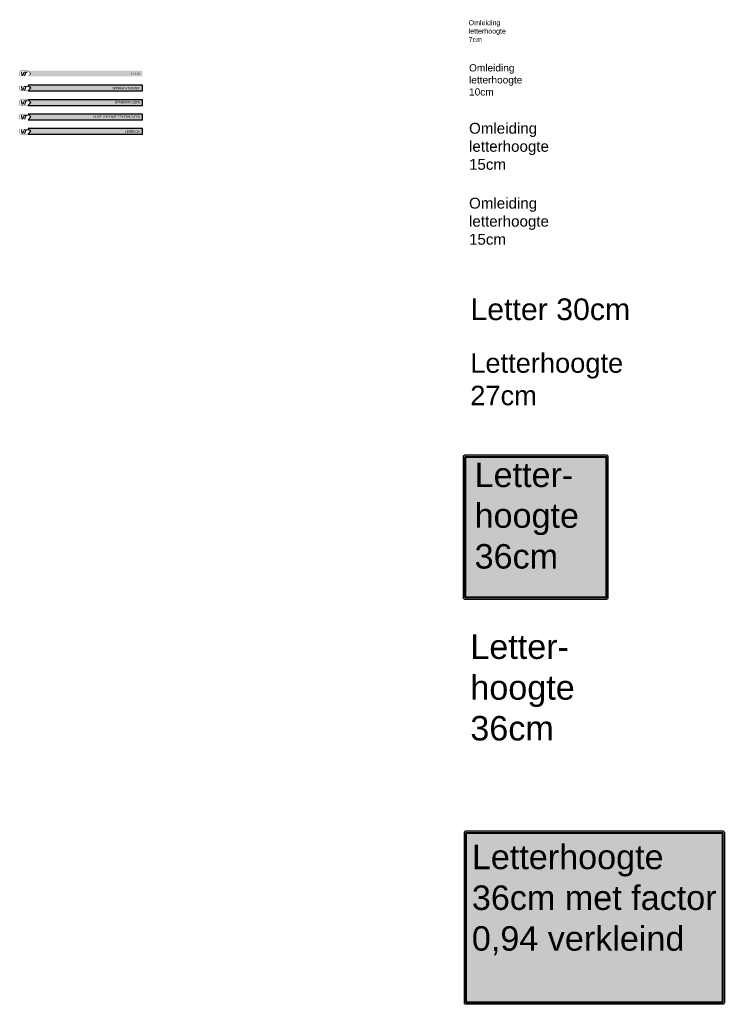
# Model space of a CAD drawing. Header units: metres. Extents: x -247 to 7802, y -425 to 6514.
# Tile 1 of 3: x 361 to 1337, y -425 to 938. Entities that reach past the tile are written whole.
import ezdxf

# ---------------------------------------------------------------- set-up
doc = ezdxf.new("R2010")
doc.units = ezdxf.units.M
doc.styles.add('style1', font='swiss.ttf')

# ---------------------------------------------------------------- blocks, each defined once
blk = doc.blocks.new('tekstbord_klapbord')
h = blk.add_hatch(color=2)
h.paths.add_polyline_path([(198, 200), (2, 200, 0.414214), (0, 198), (0, 2, 0.414214), (2, 0), (198, 0, 0.414214), (200, 2), (200, 198, 0.414214)])
h.paths.add_polyline_path([(198, 197), (198, 3, -0.414214), (197, 2), (3, 2, -0.414214), (2, 3), (2, 197, -0.414214), (3, 198), (197, 198, -0.414214)], flags=16)
h.paths.add_polyline_path([(197, 196), (197, 4, -0.414214), (196, 3), (4, 3, -0.414214), (3, 4), (3, 196, -0.414214), (4, 197), (196, 197, -0.414214)], flags=0)
h = blk.add_hatch(color=18)
h.paths.add_polyline_path([(197, 198), (3, 198, 0.414214), (2, 197), (2, 3, 0.414214), (3, 2), (197, 2, 0.414214), (198, 3), (198, 197, 0.414214)])
h.paths.add_polyline_path([(197, 196), (197, 4, -0.414214), (196, 3), (4, 3, -0.414214), (3, 4), (3, 196, -0.414214), (4, 197), (196, 197, -0.414214)], flags=16)
for points in [[(2, 200), (198, 200, -0.414214), (200, 198), (200, 2, -0.414214), (198, 0), (2, 0, -0.414214), (0, 2), (0, 198, -0.414214)], [(3, 198), (197, 198, -0.414214), (198, 197), (198, 3, -0.414214), (197, 2), (3, 2, -0.414214), (2, 3), (2, 197, -0.414214)], [(4, 197), (196, 197, -0.414214), (197, 196), (197, 4, -0.414214), (196, 3), (4, 3, -0.414214), (3, 4), (3, 196, -0.414214)]]:
    blk.add_lwpolyline(points, format="xyb", close=True)
blk = doc.blocks.new('tekstbord type H')
h = blk.add_hatch(color=2)
h.paths.add_polyline_path([(358.1, 240), (2.1, 240, 0.414214), (0.1, 238), (0.1, 2, 0.414214), (2.1, 0), (358.1, 0, 0.414214), (360.1, 2), (360.1, 238, 0.414214)])
h.paths.add_polyline_path([(358.1, 237), (358.1, 3, -0.414214), (357.1, 2), (3.1, 2, -0.414214), (2.1, 3), (2.1, 237, -0.414214), (3.1, 238), (357.1, 238, -0.414214)], flags=16)
h.paths.add_polyline_path([(357.1, 236), (357.1, 4, -0.414214), (356.1, 3), (4.1, 3, -0.414214), (3.1, 4), (3.1, 236, -0.414214), (4.1, 237), (356.1, 237, -0.414214)], flags=0)
h = blk.add_hatch(color=18)
h.paths.add_polyline_path([(357.1, 238), (3.1, 238, 0.414214), (2.1, 237), (2.1, 3, 0.414214), (3.1, 2), (357.1, 2, 0.414214), (358.1, 3), (358.1, 237, 0.414214)])
h.paths.add_polyline_path([(357.1, 236), (357.1, 4, -0.414214), (356.1, 3), (4.1, 3, -0.414214), (3.1, 4), (3.1, 236, -0.414214), (4.1, 237), (356.1, 237, -0.414214)], flags=16)
for points in [[(2.1, 240), (358.1, 240, -0.414214), (360.1, 238), (360.1, 2, -0.414214), (358.1, 0), (2.1, 0, -0.414214), (0.1, 2), (0.1, 238, -0.414214)], [(3.1, 238), (357.1, 238, -0.414214), (358.1, 237), (358.1, 3, -0.414214), (357.1, 2), (3.1, 2, -0.414214), (2.1, 3), (2.1, 237, -0.414214)], [(4.1, 237), (356.1, 237, -0.414214), (357.1, 236), (357.1, 4, -0.414214), (356.1, 3), (4.1, 3, -0.414214), (3.1, 4), (3.1, 236, -0.414214)]]:
    blk.add_lwpolyline(points, format="xyb", close=True)
blk = doc.blocks.new('titel1')
h = blk.add_hatch(color=30)
h.paths.add_polyline_path([(-168.7, 7.9, 0.414214), (-169.9, 6.7), (-169.9, 1.2, 0.414214), (-168.7, 0), (-158.2, 0), (-154.1, 4), (-158.2, 7.9)])
h.paths.add_polyline_path([(-168.7, 7.6, 0.414214), (-169.6, 6.7), (-169.6, 1.2, 0.412693), (-168.7, 0.3), (-158.4, 0.3), (-155.3, 4), (-158.5, 7.6)], flags=16)
h.paths.add_polyline_path([(-164.4, 6.8), (-158.6, 6.8), (-159.1, 5.5), (-160.6, 5.5), (-162.3, 0.9), (-164.1, 0.9), (-162.3, 5.5), (-164.9, 5.5)], flags=0)
h.paths.add_polyline_path([(-166.8, 6.8), (-166, 2.6), (-165.9, 2.6), (-164.9, 5.2), (-163.3, 5.2), (-165, 0.9), (-167.4, 0.9), (-168.4, 6.8)], flags=0)
blk.add_hatch(color=5).paths.add_polyline_path([(0, 0), (0, 7.9), (-158.2, 7.9), (-158.3, 7.7), (-154.6, 4.1), (-158.3, 0.1), (-158.2, 0)])
at = {"color": 5}
blk.add_lwpolyline([(0, 7.9), (-158.2, 7.9), (-158.3, 7.7), (-154.6, 4.1), (-158.3, 0.1), (-158.2, 0), (0, 0), (0, 7.9)], close=True, dxfattribs=at)
at = {"color": 5, "insert": (-3.9, 3.9), "char_height": 3, "width": 100.169, "attachment_point": 6, "style": 'style1'}
blk.add_mtext('{\\C255;LEGENDA}', dxfattribs=at)
blk = doc.blocks.new('titel2')
h = blk.add_hatch(color=30)
h.paths.add_polyline_path([(-168.7, 7.9, 0.414214), (-169.9, 6.7), (-169.9, 1.2, 0.414214), (-168.7, 0), (-158.2, 0), (-154.1, 4), (-158.2, 7.9)])
h.paths.add_polyline_path([(-168.7, 7.6, 0.414214), (-169.6, 6.7), (-169.6, 1.2, 0.412693), (-168.7, 0.3), (-158.4, 0.3), (-155.3, 4), (-158.5, 7.6)], flags=16)
h.paths.add_polyline_path([(-164.4, 6.8), (-158.6, 6.8), (-159.1, 5.5), (-160.6, 5.5), (-162.3, 0.9), (-164.1, 0.9), (-162.3, 5.5), (-164.9, 5.5)], flags=0)
h.paths.add_polyline_path([(-166.8, 6.8), (-166, 2.6), (-165.9, 2.6), (-164.9, 5.2), (-163.3, 5.2), (-165, 0.9), (-167.4, 0.9), (-168.4, 6.8)], flags=0)
blk.add_hatch(color=5).paths.add_polyline_path([(0, 0), (0, 7.9), (-158.2, 7.9), (-158.3, 7.7), (-154.6, 4.1), (-158.3, 0.1), (-158.2, 0)])
at = {"color": 5}
blk.add_lwpolyline([(0, 7.9), (-158.2, 7.9), (-158.3, 7.7), (-154.6, 4.1), (-158.3, 0.1), (-158.2, 0), (0, 0), (0, 7.9)], close=True, dxfattribs=at)
at = {"color": 5, "insert": (-3.9, 3.9), "char_height": 3, "width": 100.169, "attachment_point": 6, "style": 'style1'}
blk.add_mtext('{\\C255;BIJBEHORENDE TEKENING(EN)}', dxfattribs=at)
blk = doc.blocks.new('titel3')
h = blk.add_hatch(color=30)
h.paths.add_polyline_path([(-168.7, 7.9, 0.414214), (-169.9, 6.7), (-169.9, 1.2, 0.414214), (-168.7, 0), (-158.2, 0), (-154.1, 4), (-158.2, 7.9)])
h.paths.add_polyline_path([(-168.7, 7.6, 0.414214), (-169.6, 6.7), (-169.6, 1.2, 0.412693), (-168.7, 0.3), (-158.4, 0.3), (-155.3, 4), (-158.5, 7.6)], flags=16)
h.paths.add_polyline_path([(-164.4, 6.8), (-158.6, 6.8), (-159.1, 5.5), (-160.6, 5.5), (-162.3, 0.9), (-164.1, 0.9), (-162.3, 5.5), (-164.9, 5.5)], flags=0)
h.paths.add_polyline_path([(-166.8, 6.8), (-166, 2.6), (-165.9, 2.6), (-164.9, 5.2), (-163.3, 5.2), (-165, 0.9), (-167.4, 0.9), (-168.4, 6.8)], flags=0)
blk.add_hatch(color=5).paths.add_polyline_path([(0, 0), (0, 7.9), (-158.2, 7.9), (-158.3, 7.7), (-154.6, 4.1), (-158.3, 0.1), (-158.2, 0)])
at = {"color": 5}
blk.add_lwpolyline([(0, 7.9), (-158.2, 7.9), (-158.3, 7.7), (-154.6, 4.1), (-158.3, 0.1), (-158.2, 0), (0, 0), (0, 7.9)], close=True, dxfattribs=at)
at = {"color": 5, "insert": (-3.9, 3.9), "char_height": 3, "width": 100.169, "attachment_point": 6, "style": 'style1'}
blk.add_mtext('{\\C255;OPMERKING(EN)}', dxfattribs=at)
blk = doc.blocks.new('titel4')
h = blk.add_hatch(color=30)
h.paths.add_polyline_path([(-168.7, 7.9, 0.414214), (-169.9, 6.7), (-169.9, 1.2, 0.414214), (-168.7, 0), (-158.2, 0), (-154.1, 4), (-158.2, 7.9)])
h.paths.add_polyline_path([(-168.7, 7.6, 0.414214), (-169.6, 6.7), (-169.6, 1.2, 0.412693), (-168.7, 0.3), (-158.4, 0.3), (-155.3, 4), (-158.5, 7.6)], flags=16)
h.paths.add_polyline_path([(-164.4, 6.8), (-158.6, 6.8), (-159.1, 5.5), (-160.6, 5.5), (-162.3, 0.9), (-164.1, 0.9), (-162.3, 5.5), (-164.9, 5.5)], flags=0)
h.paths.add_polyline_path([(-166.8, 6.8), (-166, 2.6), (-165.9, 2.6), (-164.9, 5.2), (-163.3, 5.2), (-165, 0.9), (-167.4, 0.9), (-168.4, 6.8)], flags=0)
blk.add_hatch(color=5).paths.add_polyline_path([(0, 0), (0, 7.9), (-158.2, 7.9), (-158.3, 7.7), (-154.6, 4.1), (-158.3, 0.1), (-158.2, 0)])
at = {"color": 5}
blk.add_lwpolyline([(0, 7.9), (-158.2, 7.9), (-158.3, 7.7), (-154.6, 4.1), (-158.3, 0.1), (-158.2, 0), (0, 0), (0, 7.9)], close=True, dxfattribs=at)
at = {"color": 5, "insert": (-3.9, 3.9), "char_height": 3, "width": 100.169, "attachment_point": 6, "style": 'style1'}
blk.add_mtext('{\\C255;OPDRACHTGEVER}', dxfattribs=at)

msp = doc.modelspace()

# ---------------------------------------------------------------- hatches: boundary and pattern name
h = msp.add_hatch(color=30)
h.paths.add_polyline_path([(362.4, 867.4, 0.414214), (361.1, 866.2), (361.1, 860.7, 0.414214), (362.4, 859.5), (372.8, 859.5), (377, 863.5), (372.8, 867.4)])
h.paths.add_polyline_path([(362.4, 867.1, 0.414214), (361.5, 866.2), (361.5, 860.7, 0.412693), (362.4, 859.8), (372.6, 859.8), (375.8, 863.5), (372.5, 867.1)], flags=16)
h.paths.add_polyline_path([(366.7, 866.3), (372.5, 866.3), (371.9, 865), (370.5, 865), (368.7, 860.4), (366.9, 860.4), (368.7, 865), (366.1, 865)], flags=0)
h.paths.add_polyline_path([(364.3, 866.3), (365, 862.1), (365.1, 862.1), (366.1, 864.7), (367.7, 864.7), (366, 860.4), (363.7, 860.4), (362.7, 866.3)], flags=0)
msp.add_hatch(color=5).paths.add_polyline_path([(531.1, 867.4), (372.8, 867.4), (372.8, 867.2), (376.5, 863.6), (372.8, 859.6), (372.8, 859.5), (531.1, 859.5)])

# ---------------------------------------------------------------- block references
at = {"color": 18}
for name, p in [('titel4', (531.1, 839.5)), ('titel3', (531.1, 819.5)), ('titel2', (531.1, 799.5)), ('titel1', (531.1, 779.5))]:
    msp.add_blockref(name, p, dxfattribs=at)
at = {"color": 2}
for name, p in [('tekstbord_klapbord', (975.9, 135.5)), ('tekstbord type H', (977, -425.1))]:
    msp.add_blockref(name, p, dxfattribs=at)

# ---------------------------------------------------------------- texts
at = {"color": 18, "attachment_point": 1, "style": 'style1'}
for s, insert, char_height, width in [('Omleiding\\Pletterhoogte\\P7cm', (982.9, 937.5), 7, 50), ('Omleiding\\Pletterhoogte\\P10cm', (983.5, 876.5), 10, 80), ('Omleiding\\Pletterhoogte\\P15cm', (983.5, 795.3), 15, 110), ('Omleiding\\Pletterhoogte\\P15cm', (983.5, 691.6), 15, 110), ('Letter 30cm', (985.4, 552.2), 30, 230), ('Letterhoogte\\P27cm', (985.2, 476.3), 27, 230), ('Letter-\\Phoogte\\P36cm', (991.2, 324.9), 33.85, 230), ('Letter-\\Phoogte\\P36cm', (985.3, 86.9), 33.85, 226.865), ('Letterhoogte\\P36cm met factor 0,94 verkleind', (987.4, -204.2), 33.85, 340.847)]:
    msp.add_mtext(s, dxfattribs=dict(at, insert=insert, char_height=char_height, width=width))
at = {"color": 5, "insert": (527.2, 863.4), "char_height": 3, "width": 100.169, "attachment_point": 6, "style": 'style1'}
msp.add_mtext('{\\C255;LEEG}', dxfattribs=at)

doc.saveas('drawing.dxf')
